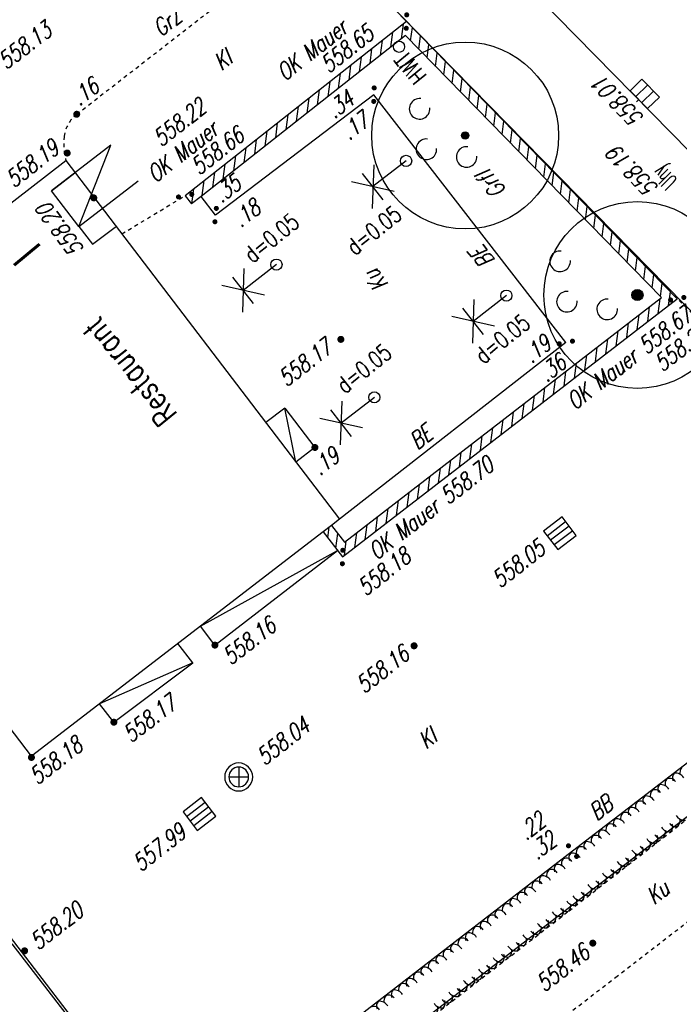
# Model space of a CAD drawing. Header units: metres. Extents: x 2 to 485, y 6 to 594.
# Tile 6 of 176: x 79 to 96, y 68 to 95. Entities that reach past the tile are written whole.
import ezdxf
from ezdxf.enums import TextEntityAlignment as Align

# ---------------------------------------------------------------- set-up
doc = ezdxf.new("R2010")
doc.units = ezdxf.units.M
doc.header["$LTSCALE"] = 0.0125
doc.linetypes.add('260241_A_bea$0$GESTRICHELT', pattern=[0.4, 0.2, -0.2])
doc.linetypes.add('260241_A_bea$0$PUNKTIERT', pattern=[0.2, 0, -0.2])
for name, color, linetype in [('260241_A_bea$0$B07_FLSTGR', 9, 'Continuous'), ('260241_A_bea$0$B10_GEBAEUDE', 1, 'Continuous'), ('260241_A_bea$0$B13_GEB_ZUBEHOER', 12, 'Continuous'), ('260241_A_bea$0$B15_GEB_TXT', 12, 'Continuous'), ('260241_A_bea$0$B16_MAUERN', 4, 'Continuous'), ('260241_A_bea$0$B18_SCHRAFFUR', 4, 'Continuous'), ('260241_A_bea$0$B21_BORDSTEIN', 5, 'Continuous'), ('260241_A_bea$0$B23_EINFASS', 5, 'Continuous'), ('260241_A_bea$0$B24_EINFASS_GESTR', 5, 'Continuous'), ('260241_A_bea$0$B25_EINFASS_GEPKT', 7, '260241_A_bea$0$PUNKTIERT'), ('260241_A_bea$0$B28_VEINFASS_TXT', 5, 'Continuous'), ('260241_A_bea$0$B30_BEWSYM', 3, 'Continuous'), ('260241_A_bea$0$B37_VSCHILD', 6, 'Continuous'), ('260241_A_bea$0$B38_SPARTEN1_SYM', 2, 'Continuous'), ('260241_A_bea$0$B53_HAUPTHOEHEN', 4, 'Continuous'), ('260241_A_bea$0$B54_HOEHEN', 253, 'Continuous')]:
    doc.layers.add(name, color=color, linetype=linetype)
doc.styles.add('260241_A_bea$0$ROMANS', font='ROMANS')
doc.styles.add('260241_A_bea$0$SIMPLEX8', font='SIMPLEX8')

# ---------------------------------------------------------------- blocks, each defined once
blk = doc.blocks.new('260241_A_bea$0$HOEHENPKT_ZENTR')
at = {"const_width": 0.75}
blk.add_lwpolyline([(-0.375, 0, 1), (0.375, 0, 1)], format="xyb", close=True, dxfattribs=at)
blk = doc.blocks.new('260241_A_bea$0$PAPIERK_RUND')
blk.add_circle((0, 0), 0.5)
blk = doc.blocks.new('260241_A_bea$0$BEL_MAST')
for p, q in [((0.15, 0.25), (-0.15, 0.5)), ((-0.15, 0.25), (0.15, 0.5)), ((-0.15, 0.375), (0.15, 0.375)), ((0, 0), (0, 0.375))]:
    blk.add_line(p, q)
blk.add_circle((0, 0), 0.05)
blk = doc.blocks.new('260241_A_bea$0$HOEHENPKT_DOPP')
at = {"const_width": 0.15}
for points in [[(-0.075, 0.4, 1), (0.075, 0.4, 1)], [(-0.075, -0.4, 1), (0.075, -0.4, 1)]]:
    blk.add_lwpolyline(points, format="xyb", close=True, dxfattribs=at)
blk = doc.blocks.new('260241_A_bea$0$BAUMSTAMM')
at = {"const_width": 0.5}
blk.add_lwpolyline([(-0.25, 0, 1), (0.25, 0, 1)], format="xyb", close=True, dxfattribs=at)
blk.add_circle((0, 0), 0.5)
blk = doc.blocks.new('260241_A_bea$0$GEBUESCH_SYM')
for centre in [(0, 0.127), (-0.18, 0.002), (0.18, 0.002)]:
    blk.add_arc(centre, 0.055, 309.521, 230.479)
blk = doc.blocks.new('260241_A_bea$0$LBS_HECKE1')
for centre, radius, start, end in [((0.126, -0.739), 0.75, 99.648, 165.373), ((-1.275, -0.925), 0.965, 36.573, 73.443), ((-1.272, -0.667), 0.835, 352.244, 22.334)]:
    blk.add_arc(centre, radius, start, end)
blk = doc.blocks.new('260241_A_bea$0$LBS_HECKE2')
for centre, radius, start, end in [((-0.508, -0.879), 1.015, 353.146, 59.984), ((1.18, -0.826), 0.845, 102.28, 157.331)]:
    blk.add_arc(centre, radius, start, end)
blk = doc.blocks.new('*X32')
at = {"linetype": 'Continuous'}
for p, q in [((4462146.743729, 5328302.356141), (4462146.794743, 5328302.75251)), ((4462146.989032, 5328302.303623), (4462147.0346, 5328302.657682)), ((4462146.18282, 5328301.914933), (4462146.233834, 5328302.311302)), ((4462146.463274, 5328302.135537), (4462146.514288, 5328302.531906)), ((4462147.211749, 5328302.075618), (4462147.257317, 5328302.429676)), ((4462145.902366, 5328301.694329), (4462145.95338, 5328302.090699)), ((4462147.434466, 5328301.847613), (4462147.480034, 5328302.201671)), ((4462145.621911, 5328301.473725), (4462145.672925, 5328301.870095)), ((4462147.657183, 5328301.619608), (4462147.702751, 5328301.973666)), ((4462145.341457, 5328301.253121), (4462145.392471, 5328301.649491)), ((4462147.8799, 5328301.391602), (4462147.925469, 5328301.745661)), ((4462148.102617, 5328301.163597), (4462148.148186, 5328301.517655)), ((4462145.061002, 5328301.032517), (4462145.112016, 5328301.428887)), ((4462148.325334, 5328300.935592), (4462148.370903, 5328301.28965)), ((4462144.500094, 5328300.591309), (4462144.551107, 5328300.987679)), ((4462144.780548, 5328300.811913), (4462144.831562, 5328301.208283)), ((4462148.548052, 5328300.707587), (4462148.59362, 5328301.061645)), ((4462144.219639, 5328300.370705), (4462144.270653, 5328300.767075)), ((4462148.770769, 5328300.479581), (4462148.816337, 5328300.83364)), ((4462143.939185, 5328300.150101), (4462143.990199, 5328300.546471)), ((4462148.993486, 5328300.251576), (4462149.039054, 5328300.605634)), ((4462143.65873, 5328299.929498), (4462143.709744, 5328300.325867)), ((4462149.216203, 5328300.023571), (4462149.261771, 5328300.377629)), ((4462143.378276, 5328299.708894), (4462143.42929, 5328300.105263)), ((4462149.43892, 5328299.795566), (4462149.484488, 5328300.149624)), ((4462149.661637, 5328299.56756), (4462149.707205, 5328299.921618)), ((4462142.817367, 5328299.267686), (4462142.868381, 5328299.664055)), ((4462143.097821, 5328299.48829), (4462143.148835, 5328299.884659)), ((4462149.884354, 5328299.339555), (4462149.929923, 5328299.693613)), ((4462142.536913, 5328299.047082), (4462142.587927, 5328299.443451)), ((4462150.107071, 5328299.11155), (4462150.15264, 5328299.465608)), ((4462142.256458, 5328298.826478), (4462142.307472, 5328299.222847)), ((4462150.329788, 5328298.883545), (4462150.375357, 5328299.237603)), ((4462141.976004, 5328298.605874), (4462142.027018, 5328299.002243)), ((4462150.552506, 5328298.655539), (4462150.598074, 5328299.009597)), ((4462141.695549, 5328298.38527), (4462141.746563, 5328298.781639)), ((4462150.775223, 5328298.427534), (4462150.820791, 5328298.781592)), ((4462141.134641, 5328297.944062), (4462141.185654, 5328298.340432)), ((4462141.415095, 5328298.164666), (4462141.466109, 5328298.561035)), ((4462150.99794, 5328298.199529), (4462151.043508, 5328298.553587)), ((4462151.220657, 5328297.971524), (4462151.266225, 5328298.325582)), ((4462151.443374, 5328297.743518), (4462151.488942, 5328298.097576)), ((4462151.666091, 5328297.515513), (4462151.711659, 5328297.869571)), ((4462151.888808, 5328297.287508), (4462151.934377, 5328297.641566)), ((4462152.111525, 5328297.059503), (4462152.157094, 5328297.413561)), ((4462152.334242, 5328296.831497), (4462152.379811, 5328297.185555)), ((4462152.55696, 5328296.603492), (4462152.602528, 5328296.95755)), ((4462152.779677, 5328296.375487), (4462152.825245, 5328296.729545)), ((4462153.002394, 5328296.147481), (4462153.047962, 5328296.50154)), ((4462153.225111, 5328295.919476), (4462153.270679, 5328296.273534)), ((4462153.447828, 5328295.691471), (4462153.493396, 5328296.045529)), ((4462153.670545, 5328295.463466), (4462153.716113, 5328295.817524)), ((4462153.891828, 5328295.22432), (4462153.938831, 5328295.589519)), ((4462153.332094, 5328294.792235), (4462153.382641, 5328295.184976)), ((4462153.611961, 5328295.008278), (4462153.662508, 5328295.401018)), ((4462153.052226, 5328294.576193), (4462153.102773, 5328294.968934)), ((4462152.772359, 5328294.360151), (4462152.822906, 5328294.752891)), ((4462152.492492, 5328294.144108), (4462152.543039, 5328294.536849)), ((4462152.212624, 5328293.928066), (4462152.263171, 5328294.320807)), ((4462151.65289, 5328293.495982), (4462151.703437, 5328293.888722)), ((4462151.932757, 5328293.712024), (4462151.983304, 5328294.104764)), ((4462151.373022, 5328293.279939), (4462151.423569, 5328293.67268)), ((4462151.093155, 5328293.063897), (4462151.143702, 5328293.456637)), ((4462150.813288, 5328292.847855), (4462150.863835, 5328293.240595)), ((4462150.253553, 5328292.41577), (4462150.3041, 5328292.80851)), ((4462150.533421, 5328292.631812), (4462150.583967, 5328293.024553)), ((4462149.973686, 5328292.199728), (4462150.024233, 5328292.592468)), ((4462149.693819, 5328291.983685), (4462149.744365, 5328292.376426)), ((4462149.413951, 5328291.767643), (4462149.464498, 5328292.160383)), ((4462149.134084, 5328291.551601), (4462149.184631, 5328291.944341)), ((4462148.574349, 5328291.119516), (4462148.624896, 5328291.512256)), ((4462148.854217, 5328291.335558), (4462148.904763, 5328291.728299)), ((4462148.294482, 5328290.903474), (4462148.345029, 5328291.296214)), ((4462148.014615, 5328290.687431), (4462148.065161, 5328291.080172)), ((4462147.734747, 5328290.471389), (4462147.785294, 5328290.864129)), ((4462147.175013, 5328290.039304), (4462147.225559, 5328290.432045)), ((4462147.45488, 5328290.255347), (4462147.505427, 5328290.648087)), ((4462146.895145, 5328289.823262), (4462146.945692, 5328290.216002)), ((4462146.615278, 5328289.60722), (4462146.665825, 5328289.99996)), ((4462146.335411, 5328289.391177), (4462146.385957, 5328289.783918)), ((4462146.055543, 5328289.175135), (4462146.10609, 5328289.567875)), ((4462144.773012, 5328289.00248), (4462144.809874, 5328289.28889)), ((4462144.989006, 5328288.722237), (4462145.039591, 5328289.115275)), ((4462145.495809, 5328288.74305), (4462145.546355, 5328289.135791)), ((4462145.775676, 5328288.959093), (4462145.826223, 5328289.351833)), ((4462145.215941, 5328288.527008), (4462145.266488, 5328288.919748))]:
    blk.add_line(p, q, dxfattribs=at)

msp = doc.modelspace()

# ---------------------------------------------------------------- linework, layer by layer
at = {"color": 252}
for p, q in [((95.267, 93.095), (94.955, 92.789)), ((95.736, 92.617), (95.267, 93.095)), ((94.955, 92.789), (95.423, 92.311)), ((95.42, 92.939), (95.108, 92.633)), ((95.267, 92.47), (95.579, 92.777)), ((95.188, 92.551), (95.125, 92.49)), ((95.423, 92.311), (95.736, 92.617)), ((93.135, 81.383), (92.638, 81.004)), ((92.732, 80.88), (93.229, 81.259)), ((93.513, 80.886), (93.135, 81.383)), ((92.638, 81.004), (93.016, 80.507)), ((93.324, 81.135), (92.827, 80.756)), ((93.419, 81.01), (92.922, 80.632)), ((93.016, 80.507), (93.513, 80.886)), ((84.481, 74.687), (84.481, 74.162)), ((84.218, 74.424), (84.743, 74.424)), ((83.489, 73.871), (82.992, 73.492)), ((83.867, 73.374), (83.489, 73.871)), ((83.086, 73.368), (83.583, 73.747)), ((83.678, 73.623), (83.181, 73.244)), ((82.992, 73.492), (83.37, 72.995)), ((83.773, 73.498), (83.276, 73.12)), ((83.37, 72.995), (83.867, 73.374))]:
    msp.add_line(p, q, dxfattribs=at)
for centre, major_axis, start_param, end_param in [((88.771, 93.963), (0.106, 0.106), 5.497787, 11.780972), ((84.481, 74.424), (-0.265, 0.265), 3.926991, 10.210176), ((84.481, 74.424), (-0.186, 0.186), 3.926991, 10.210176)]:
    msp.add_ellipse(centre, major_axis=major_axis, ratio=1, start_param=start_param, end_param=end_param, dxfattribs=at)
at = {"layer": '260241_A_bea$0$B07_FLSTGR', "color": 30, "linetype": 'Continuous'}
for p, q in [((62.782, 121.36), (104.092, 79.23)), ((83.482, 63.36), (104.092, 79.23)), ((80.102, 67.77), (78.422, 69.96))]:
    msp.add_line(p, q, dxfattribs=at)
at = {"layer": '260241_A_bea$0$B10_GEBAEUDE', "color": 7, "linetype": 'Continuous'}
for p, q in [((71.596, 84.533), (79.857, 90.922)), ((79.857, 90.922), (87.175, 81.319)), ((78.94, 74.984), (73.022, 82.679)), ((86.962, 81.156), (86.74, 80.985)), ((87.175, 81.319), (86.962, 81.156)), ((86.74, 80.985), (78.94, 74.984)), ((82.833, 64.341), (76.214, 72.937))]:
    msp.add_line(p, q, dxfattribs=at)
at = {"layer": '260241_A_bea$0$B13_GEB_ZUBEHOER', "color": 7, "linetype": 'Continuous'}
for p, q in [((81.055, 91.332), (79.469, 90.113)), ((80.204, 89.158), (81.055, 91.332)), ((79.469, 90.113), (80.093, 90.588)), ((80.093, 90.588), (80.104, 90.597)), ((80.204, 89.158), (81.789, 90.377)), ((80.204, 89.158), (79.469, 90.113)), ((80.204, 89.158), (80.57, 88.682)), ((80.57, 88.682), (81.172, 89.133)), ((81.172, 89.133), (81.202, 89.157)), ((85.712, 84.292), (85.204, 83.905)), ((85.712, 84.292), (86.52, 83.241)), ((86.007, 82.851), (85.712, 84.292)), ((86.52, 83.241), (86.007, 82.851)), ((83.455, 78.458), (87.127, 80.482)), ((83.845, 77.952), (87.127, 80.482)), ((83.845, 77.952), (83.455, 78.458)), ((83.25, 77.48), (82.853, 77.995)), ((83.25, 77.48), (80.76, 76.384)), ((81.141, 75.889), (83.25, 77.48)), ((81.141, 75.889), (80.76, 76.384))]:
    msp.add_line(p, q, dxfattribs=at)
at = {"layer": '260241_A_bea$0$B16_MAUERN', "linetype": 'Continuous'}
for p, q in [((88.97, 94.638), (83.047, 89.979)), ((96.214, 87.222), (88.97, 94.638)), ((88.945, 94.263), (83.472, 89.958)), ((95.793, 87.252), (88.945, 94.263)), ((83.047, 89.979), (83.22, 89.759)), ((83.472, 89.958), (83.22, 89.759)), ((87.26, 80.31), (96.214, 87.222)), ((87.31, 80.703), (95.793, 87.252)), ((86.962, 81.156), (87.31, 80.703)), ((86.74, 80.985), (87.26, 80.31))]:
    msp.add_line(p, q, dxfattribs=at)
at = {"layer": '260241_A_bea$0$B21_BORDSTEIN', "color": 252, "linetype": 'Continuous'}
for p, q in [((89.272, 98.568), (96.541, 91.159)), ((100.75, 78.079), (93.413, 72.439)), ((93.413, 72.439), (84.454, 65.518))]:
    msp.add_line(p, q, dxfattribs=at)
at = {"layer": '260241_A_bea$0$B23_EINFASS', "color": 252, "linetype": 'Continuous'}
for p, q in [((88.97, 94.638), (86.584, 97.16)), ((88.1, 92.682), (83.864, 89.46)), ((93.233, 86.051), (88.1, 92.682)), ((83.864, 89.46), (83.472, 89.958)), ((93.233, 86.051), (87.175, 81.319))]:
    msp.add_line(p, q, dxfattribs=at)
at = {"layer": '260241_A_bea$0$B24_EINFASS_GESTR', "color": 252, "linetype": '260241_A_bea$0$GESTRICHELT'}
for p, q in [((80.146, 92.158), (86.584, 97.16)), ((100.051, 83.464), (96.214, 87.222))]:
    msp.add_line(p, q, dxfattribs=at)
for centre, radius, start, end in [((80.683, 91.466), 0.876, 127.8454, 172.9187), ((81.535, 91.36), 1.735, 172.9187, 194.6278)]:
    msp.add_arc(centre, radius, start, end, dxfattribs=at)
at = {"layer": '260241_A_bea$0$B25_EINFASS_GEPKT', "color": 7, "linetype": '260241_A_bea$0$PUNKTIERT', "ltscale": 0.5}
for p, q in [((81.354, 88.957), (83.047, 89.979)), ((93.322, 70.843), (104.136, 79.254)), ((102.878, 75.468), (94.611, 69.088)), ((85.288, 64.638), (93.322, 70.843)), ((94.611, 69.088), (86.964, 63.194))]:
    msp.add_line(p, q, dxfattribs=at)

# ---------------------------------------------------------------- block references
at = {"layer": '260241_A_bea$0$B18_SCHRAFFUR'}
msp.add_blockref('*X32', (-4462057.908, -5328208.18), dxfattribs=at)
at = {"layer": '260241_A_bea$0$B30_BEWSYM'}
for name, p, xscale, yscale in [('260241_A_bea$0$PAPIERK_RUND', (90.541, 91.589), 5, 5), ('260241_A_bea$0$BAUMSTAMM', (90.541, 91.589), 0.20000000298, 0.20000000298), ('260241_A_bea$0$PAPIERK_RUND', (95.149, 87.321), 5, 5), ('260241_A_bea$0$BAUMSTAMM', (95.149, 87.321), 0.300000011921, 0.300000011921)]:
    msp.add_blockref(name, p, dxfattribs=dict(at, xscale=xscale, yscale=yscale))
for name, p, xscale, yscale, rotation in [('260241_A_bea$0$GEBUESCH_SYM', (89.957, 91.666), 4.999999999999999, 4.999999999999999, 134.383944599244), ('260241_A_bea$0$GEBUESCH_SYM', (93.717, 87.587), 4.999999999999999, 4.999999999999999, 134.383944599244), ('260241_A_bea$0$LBS_HECKE2', (96.136, 74.523), 0.25, 0.25, 37.62513088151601), ('260241_A_bea$0$LBS_HECKE2', (95.74, 74.218), 0.25, 0.25, 37.62513088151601), ('260241_A_bea$0$LBS_HECKE1', (96.136, 74.523), 0.25, 0.25, 37.62513088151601), ('260241_A_bea$0$LBS_HECKE2', (95.344, 73.913), 0.25, 0.25, 37.62513088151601), ('260241_A_bea$0$LBS_HECKE1', (95.74, 74.218), 0.25, 0.25, 37.62513088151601), ('260241_A_bea$0$LBS_HECKE1', (95.344, 73.913), 0.25, 0.25, 37.62513088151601), ('260241_A_bea$0$LBS_HECKE1', (94.948, 73.607), 0.25, 0.25, 37.62513088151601), ('260241_A_bea$0$LBS_HECKE2', (94.948, 73.607), 0.25, 0.25, 37.62513088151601), ('260241_A_bea$0$LBS_HECKE1', (94.552, 73.302), 0.25, 0.25, 37.62513088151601), ('260241_A_bea$0$LBS_HECKE2', (94.552, 73.302), 0.25, 0.25, 37.62513088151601), ('260241_A_bea$0$LBS_HECKE1', (96.045, 72.961), 0.25, 0.25, 217.875350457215), ('260241_A_bea$0$LBS_HECKE2', (96.439, 73.268), 0.25, 0.25, 217.875350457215), ('260241_A_bea$0$LBS_HECKE1', (94.156, 72.997), 0.25, 0.25, 37.62513088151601), ('260241_A_bea$0$LBS_HECKE2', (94.156, 72.997), 0.25, 0.25, 37.62513088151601), ('260241_A_bea$0$LBS_HECKE2', (96.045, 72.961), 0.25, 0.25, 217.875350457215), ('260241_A_bea$0$LBS_HECKE2', (93.76, 72.692), 0.25, 0.25, 37.62513088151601), ('260241_A_bea$0$LBS_HECKE2', (95.65, 72.654), 0.25, 0.25, 217.875350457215), ('260241_A_bea$0$LBS_HECKE1', (95.65, 72.654), 0.25, 0.25, 217.875350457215), ('260241_A_bea$0$LBS_HECKE2', (93.364, 72.386), 0.25, 0.25, 37.62513088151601), ('260241_A_bea$0$LBS_HECKE1', (93.76, 72.692), 0.25, 0.25, 37.62513088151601), ('260241_A_bea$0$LBS_HECKE2', (95.255, 72.347), 0.25, 0.25, 217.875350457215), ('260241_A_bea$0$LBS_HECKE1', (95.255, 72.347), 0.25, 0.25, 217.875350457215), ('260241_A_bea$0$LBS_HECKE2', (92.968, 72.081), 0.25, 0.25, 37.62513088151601), ('260241_A_bea$0$LBS_HECKE1', (93.364, 72.386), 0.25, 0.25, 37.62513088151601), ('260241_A_bea$0$LBS_HECKE2', (94.861, 72.04), 0.25, 0.25, 217.875350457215), ('260241_A_bea$0$LBS_HECKE1', (94.861, 72.04), 0.25, 0.25, 217.875350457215), ('260241_A_bea$0$LBS_HECKE1', (92.968, 72.081), 0.25, 0.25, 37.62513088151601), ('260241_A_bea$0$LBS_HECKE1', (94.466, 71.733), 0.25, 0.25, 217.875350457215), ('260241_A_bea$0$LBS_HECKE1', (92.572, 71.776), 0.25, 0.25, 37.62513088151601), ('260241_A_bea$0$LBS_HECKE2', (92.572, 71.776), 0.25, 0.25, 37.62513088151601), ('260241_A_bea$0$LBS_HECKE1', (94.071, 71.426), 0.25, 0.25, 217.875350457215), ('260241_A_bea$0$LBS_HECKE2', (94.466, 71.733), 0.25, 0.25, 217.875350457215), ('260241_A_bea$0$LBS_HECKE1', (92.176, 71.471), 0.25, 0.25, 37.62513088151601), ('260241_A_bea$0$LBS_HECKE2', (92.176, 71.471), 0.25, 0.25, 37.62513088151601), ('260241_A_bea$0$LBS_HECKE1', (93.677, 71.12), 0.25, 0.25, 217.875350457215), ('260241_A_bea$0$LBS_HECKE2', (94.071, 71.426), 0.25, 0.25, 217.875350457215), ('260241_A_bea$0$LBS_HECKE1', (91.78, 71.165), 0.25, 0.25, 37.62513088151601), ('260241_A_bea$0$LBS_HECKE2', (91.78, 71.165), 0.25, 0.25, 37.62513088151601), ('260241_A_bea$0$LBS_HECKE2', (93.513, 70.985), 0.25, 0.25, 217.875350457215), ('260241_A_bea$0$LBS_HECKE2', (93.677, 71.12), 0.25, 0.25, 217.875350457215), ('260241_A_bea$0$LBS_HECKE2', (91.384, 70.86), 0.25, 0.25, 37.62513088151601), ('260241_A_bea$0$LBS_HECKE2', (93.124, 70.69), 0.25, 0.25, 217.6804358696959), ('260241_A_bea$0$LBS_HECKE1', (93.124, 70.69), 0.25, 0.25, 217.6804358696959), ('260241_A_bea$0$LBS_HECKE2', (90.988, 70.555), 0.25, 0.25, 37.62513088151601), ('260241_A_bea$0$LBS_HECKE1', (91.384, 70.86), 0.25, 0.25, 37.62513088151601), ('260241_A_bea$0$LBS_HECKE1', (92.728, 70.385), 0.25, 0.25, 217.6804358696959), ('260241_A_bea$0$LBS_HECKE2', (90.592, 70.25), 0.25, 0.25, 37.62513088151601), ('260241_A_bea$0$LBS_HECKE1', (90.988, 70.555), 0.25, 0.25, 37.62513088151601), ('260241_A_bea$0$LBS_HECKE1', (92.332, 70.079), 0.25, 0.25, 217.6804358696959), ('260241_A_bea$0$LBS_HECKE2', (92.728, 70.385), 0.25, 0.25, 217.6804358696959), ('260241_A_bea$0$LBS_HECKE2', (90.196, 69.944), 0.25, 0.25, 37.62513088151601), ('260241_A_bea$0$LBS_HECKE1', (90.592, 70.25), 0.25, 0.25, 37.62513088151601), ('260241_A_bea$0$LBS_HECKE2', (92.332, 70.079), 0.25, 0.25, 217.6804358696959), ('260241_A_bea$0$LBS_HECKE1', (90.196, 69.944), 0.25, 0.25, 37.62513088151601), ('260241_A_bea$0$LBS_HECKE2', (91.937, 69.774), 0.25, 0.25, 217.6804358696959), ('260241_A_bea$0$LBS_HECKE1', (91.937, 69.774), 0.25, 0.25, 217.6804358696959), ('260241_A_bea$0$LBS_HECKE1', (89.8, 69.639), 0.25, 0.25, 37.62513088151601), ('260241_A_bea$0$LBS_HECKE2', (89.8, 69.639), 0.25, 0.25, 37.62513088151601), ('260241_A_bea$0$LBS_HECKE2', (91.541, 69.468), 0.25, 0.25, 217.6804358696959), ('260241_A_bea$0$LBS_HECKE1', (91.541, 69.468), 0.25, 0.25, 217.6804358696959), ('260241_A_bea$0$LBS_HECKE1', (89.404, 69.334), 0.25, 0.25, 37.62513088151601), ('260241_A_bea$0$LBS_HECKE2', (89.404, 69.334), 0.25, 0.25, 37.62513088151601), ('260241_A_bea$0$LBS_HECKE2', (91.145, 69.162), 0.25, 0.25, 217.6804358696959), ('260241_A_bea$0$LBS_HECKE1', (91.145, 69.162), 0.25, 0.25, 217.6804358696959), ('260241_A_bea$0$LBS_HECKE2', (89.008, 69.029), 0.25, 0.25, 37.62513088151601), ('260241_A_bea$0$LBS_HECKE2', (90.749, 68.857), 0.25, 0.25, 217.6804358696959), ('260241_A_bea$0$LBS_HECKE1', (90.749, 68.857), 0.25, 0.25, 217.6804358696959), ('260241_A_bea$0$LBS_HECKE2', (88.612, 68.723), 0.25, 0.25, 37.62513088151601), ('260241_A_bea$0$LBS_HECKE1', (89.008, 69.029), 0.25, 0.25, 37.62513088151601), ('260241_A_bea$0$LBS_HECKE1', (90.354, 68.551), 0.25, 0.25, 217.6804358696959), ('260241_A_bea$0$LBS_HECKE2', (88.216, 68.418), 0.25, 0.25, 37.62513088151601), ('260241_A_bea$0$LBS_HECKE1', (88.612, 68.723), 0.25, 0.25, 37.62513088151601), ('260241_A_bea$0$LBS_HECKE1', (89.958, 68.245), 0.25, 0.25, 217.6804358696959), ('260241_A_bea$0$LBS_HECKE2', (90.354, 68.551), 0.25, 0.25, 217.6804358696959), ('260241_A_bea$0$LBS_HECKE1', (88.216, 68.418), 0.25, 0.25, 37.62513088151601), ('260241_A_bea$0$LBS_HECKE2', (89.958, 68.245), 0.25, 0.25, 217.6804358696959)]:
    msp.add_blockref(name, p, dxfattribs=dict(at, xscale=xscale, yscale=yscale, rotation=rotation))
at = {"layer": '260241_A_bea$0$B38_SPARTEN1_SYM', "xscale": 3, "yscale": 3, "rotation": 127.743142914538}
for p in [(88.961, 90.909), (85.49, 88.134), (91.643, 87.305), (88.11, 84.582)]:
    msp.add_blockref('260241_A_bea$0$BEL_MAST', p, dxfattribs=at)
at = {"layer": '260241_A_bea$0$B54_HOEHEN', "color": 252}
for name, p, xscale, yscale, rotation in [('260241_A_bea$0$HOEHENPKT_DOPP', (88.97, 94.638), 0.4499999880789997, 0.4499999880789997, 358.199999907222), ('260241_A_bea$0$HOEHENPKT_DOPP', (88.1, 92.682), 0.4499999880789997, 0.4499999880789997, 358.199999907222), ('260241_A_bea$0$HOEHENPKT_ZENTR', (80.146, 92.158), 0.1249999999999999, 0.1249999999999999, 358.199999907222), ('260241_A_bea$0$HOEHENPKT_DOPP', (83.047, 89.979), 0.4499999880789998, 0.4499999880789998, 100.989216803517), ('260241_A_bea$0$HOEHENPKT_DOPP', (83.864, 89.46), 0.449999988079, 0.449999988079, 354.194471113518), ('260241_A_bea$0$HOEHENPKT_DOPP', (96.214, 87.222), 0.4499999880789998, 0.4499999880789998, 100.989216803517), ('260241_A_bea$0$HOEHENPKT_DOPP', (93.233, 86.051), 0.4499999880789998, 0.4499999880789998, 100.989216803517), ('260241_A_bea$0$HOEHENPKT_DOPP', (87.26, 80.31), 0.4499999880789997, 0.4499999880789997, 358.199999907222), ('260241_A_bea$0$HOEHENPKT_DOPP', (93.413, 72.439), 0.4499999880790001, 0.4499999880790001, 37.68677768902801)]:
    msp.add_blockref(name, p, dxfattribs=dict(at, xscale=xscale, yscale=yscale, rotation=rotation))
at = {"layer": '260241_A_bea$0$B54_HOEHEN', "color": 252, "xscale": 0.125, "yscale": 0.125}
for p in [(79.892, 91.12), (80.603, 89.92), (87.214, 86.134), (86.52, 83.241), (83.845, 77.952), (89.173, 77.933), (81.141, 75.889), (78.935, 74.946), (78.752, 69.771), (93.955, 69.977)]:
    msp.add_blockref('260241_A_bea$0$HOEHENPKT_ZENTR', p, dxfattribs=at)

# ---------------------------------------------------------------- texts
at = {"color": 252, "style": '260241_A_bea$0$SIMPLEX8', "oblique": 0, "width": 0.56}
msp.add_text('Uhy', height=0.45, rotation=134.3839, dxfattribs=at).set_placement((96.241, 90.404))
at = {"layer": '260241_A_bea$0$B15_GEB_TXT', "color": 7, "style": '260241_A_bea$0$ROMANS', "width": 0.75}
msp.add_text('I', height=0.875, rotation=129.7188, dxfattribs=at).set_placement((79.219, 88.595))
msp.add_text('Restaurant', height=0.625, rotation=128.7902, dxfattribs=at).set_placement((81.796, 85.455), align=Align.CENTER)
at = {"layer": '260241_A_bea$0$B28_VEINFASS_TXT', "color": 252, "style": '260241_A_bea$0$ROMANS', "oblique": 15, "width": 0.75}
for s, rotation, p in [('GrZ', 37.2256, (82.704, 94.449)), ('Kl', 37.6131, (84.183, 93.435)), ('Grfl', 128.7902, (91.418, 90.423)), ('BE', 129.2742, (91.176, 88.477)), ('Ku', 127.7431, (88.333, 87.837)), ('BE', 38.3308, (89.489, 83.34)), ('Kl', 37.6131, (89.659, 75.276)), ('BB', 37.6131, (94.301, 73.418)), ('Ku', 37.6131, (95.822, 71.163))]:
    msp.add_text(s, height=0.45, rotation=rotation, dxfattribs=at).set_placement(p, align=Align.CENTER)
at = {"layer": '260241_A_bea$0$B37_VSCHILD', "color": 252, "style": '260241_A_bea$0$ROMANS', "width": 0.75}
msp.add_text('HWT', height=0.45, rotation=128.7902, dxfattribs=at).set_placement((88.972, 93.888), align=Align.RIGHT)
at = {"layer": '260241_A_bea$0$B38_SPARTEN1_SYM', "style": '260241_A_bea$0$ROMANS', "width": 0.75}
for p in [(84.848, 88.152), (87.589, 88.355), (91.027, 85.451), (87.321, 84.656)]:
    msp.add_text('d=0.05', height=0.45, rotation=38.6956, dxfattribs=at).set_placement(p)
at = {"layer": '260241_A_bea$0$B53_HAUPTHOEHEN', "color": 252, "style": '260241_A_bea$0$ROMANS', "oblique": 15, "width": 0.75}
for s, rotation, p in [('558.13', 37.2326, (78.119, 93.516)), ('558.20', 37.994, (78.975, 69.945))]:
    msp.add_text(s, height=0.45, rotation=rotation, dxfattribs=at).set_placement(p, align=Align.MIDDLE_LEFT)
for s, rotation, p in [('OK Mauer', 38.1884, (85.712, 93.026)), ('558.65', 38.1884, (86.887, 93.235)), ('OK Mauer', 38.1884, (82.248, 90.303)), ('558.66', 38.1884, (83.42, 90.509)), ('558.19', 134.1303, (95.737, 90.201))]:
    msp.add_text(s, height=0.45, rotation=rotation, dxfattribs=at).set_placement(p)
for s, rotation, p in [('558.01', 134.37, (94.077, 93.054)), ('558.22', 38.1884, (83.517, 92.428)), ('OK Mauer 558.67', 37.6662, (96.515, 86.861)), ('558.25', 37.6662, (96.936, 86.396)), ('558.17', 37.5703, (86.879, 85.991)), ('OK Mauer 558.70', 37.7345, (91.207, 82.846)), ('558.05', 37.994, (92.585, 80.616)), ('558.18', 38.1493, (88.988, 80.405)), ('558.16', 37.994, (88.95, 77.792)), ('558.04', 37.994, (86.289, 75.868)), ('557.99', 37.994, (82.973, 73.026)), ('558.46', 37.6868, (93.777, 69.802))]:
    msp.add_text(s, height=0.45, rotation=rotation, dxfattribs=at).set_placement(p, align=Align.MIDDLE_RIGHT)
msp.add_text('558.19', height=0.45, rotation=38.1884, dxfattribs=at).set_placement((79.716, 91.152), align=Align.RIGHT)
msp.add_text('558.20', height=0.45, rotation=126.6418, dxfattribs=at).set_placement((79.89, 89.195), align=Align.CENTER)
for s, rotation, p in [('558.16', 37.7155, (83.987, 77.754)), ('558.17', 37.343, (81.319, 75.679)), ('558.18', 37.994, (78.816, 74.547))]:
    msp.add_text(s, height=0.45, rotation=rotation, dxfattribs=at).set_placement(p, align=Align.TOP_LEFT)
at = {"layer": '260241_A_bea$0$B54_HOEHEN', "color": 252, "style": '260241_A_bea$0$ROMANS', "oblique": 15, "width": 0.75}
for s, rotation, p in [('.16', 37.2326, (80.653, 92.981)), ('.34', 37.2575, (87.476, 92.638)), ('.17', 37.2575, (87.873, 92.064)), ('.35', 37.2575, (84.454, 90.384)), ('.18', 37.2575, (84.972, 89.729)), ('.19', 37.994, (92.743, 86.098)), ('.36', 37.994, (93.15, 85.593)), ('.22', 37.6868, (92.603, 73.328)), ('.32', 37.6868, (92.896, 72.807))]:
    msp.add_text(s, height=0.45, rotation=rotation, dxfattribs=at).set_placement(p, align=Align.MIDDLE_RIGHT)
msp.add_text('.19', height=0.45, rotation=37.2326, dxfattribs=at).set_placement((86.664, 83.051), align=Align.TOP_CENTER)

doc.saveas('drawing.dxf')
